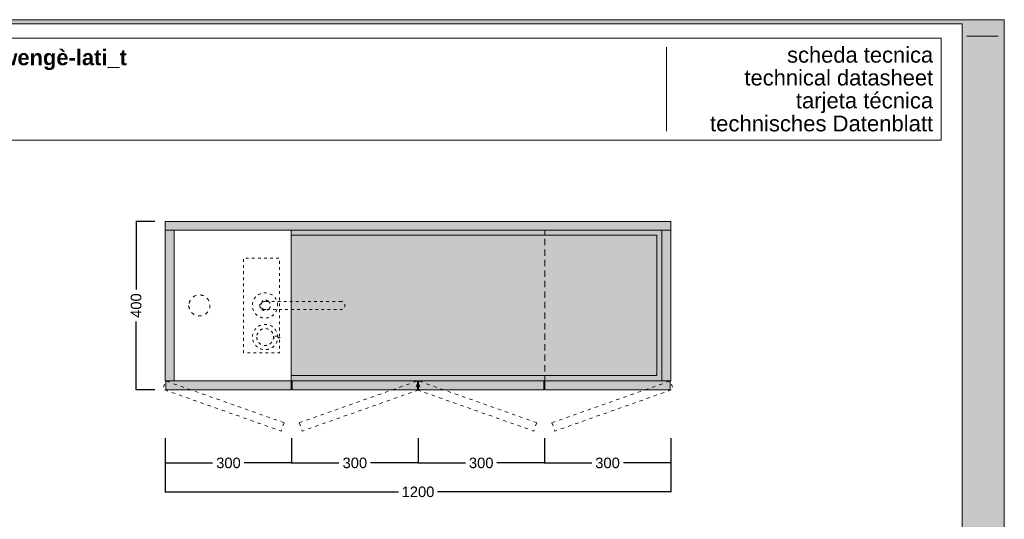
# Model space of a CAD drawing. Header units: millimetres. Extents: x 23321 to 49942, y -33706 to -16645.
# Tile 7 of 27: x 25284 to 27621, y -24883 to -23695. Entities that reach past the tile are written whole.
import ezdxf

# ---------------------------------------------------------------- set-up
doc = ezdxf.new("R2010")
doc.units = ezdxf.units.MM
doc.header["$MEASUREMENT"] = 0
doc.linetypes.add('AStair_dashed', pattern=[1800, 800, -1000])
doc.linetypes.add('Tratteggio', pattern=[25, 15, -10])
doc.layers.add('036-Solai.MVI', color=7, linetype='Continuous')
for name, color, linetype, lineweight in [('036-Solai.MVI_Num_Penna__11', 7, 'Continuous', 9), ('0_Num_Penna__1', 7, 'Continuous', 9), ('0_Num_Penna__91', 255, 'Continuous', 13), ('0_Num_Penna__92', 254, 'Continuous', 13), ('0_Num_Penna__93', 253, 'Continuous', 13), ('1_Num_Penna__21', 7, 'Continuous', 20), ('Quote_nere', 7, 'Continuous', 15), ('SCRITTE_Num_Penna__95', 251, 'Continuous', 13), ('squadratura_schede', 8, 'Continuous', 13), ('Strumenti_Num_Penna__91', 255, 'Continuous', 13), ('Testi_Num_Penna__1', 7, 'Continuous', 9)]:
    doc.layers.add(name, color=color, linetype=linetype, lineweight=lineweight)
doc.layers.add('0_Num_Penna__95', color=7, linetype='Continuous', lineweight=13, true_color=0x616161)
doc.styles.add('GENERATED_STYLE_1', font='swiss.ttf')
doc.styles.add('GENERATED_STYLE_2', font='swissb.ttf')
doc.styles.add('SEACAD_arial_ttf', font='arial.ttf')
doc.styles.get("Standard").update_dxf_attribs({"font": 'txt', "bigfont": 'BIGFONT.SHX'})
doc.dimstyles.get("Standard").update_dxf_attribs({"dimtxt": 0.18, "dimasz": 0.18, "dimexe": 0.18, "dimexo": 0.0625, "dimgap": 0.09, "dimtad": 0, "dimtih": 1, "dimtoh": 1, "dimdec": 4, "dimzin": 0, "dimdsep": 46, "dimtxsty": 'Standard', "dimcen": 0.09, "dimadec": 0, "dimazin": 0, "dimtfac": 1, "dimtdec": 4, "dimtofl": 0, "dimtmove": 0, "dimatfit": 3, "dimfxl": 1, "dimtolj": 1, "dimtzin": 0, "dimarcsym": 0})

# ---------------------------------------------------------------- blocks, each defined once
blk = doc.blocks.new('Solaio_9', base_point=(25556.3, -24287))
at = {"layer": '036-Solai.MVI_Num_Penna__11', "linetype": 'Continuous', "flags": 128}
blk.add_lwpolyline([(25556.3, -24287), (25556.3, -24644.5), (26714.3, -24644.5), (26714.3, -24287)], close=True, dxfattribs=at)
blk = doc.blocks.new('Solaio_10', base_point=(25556.3, -24287))
at = {"layer": '036-Solai.MVI_Num_Penna__11', "linetype": 'Continuous', "flags": 128}
blk.add_lwpolyline([(25556.3, -24287), (25556.3, -24644.5), (26714.3, -24644.5), (26714.3, -24287)], close=True, dxfattribs=at)
blk = doc.blocks.new('*D95')
at = {"layer": 'Defpoints', "color": 0, "ltscale": 0.5}
for p in [(25629.3, -24689.9), (26829.3, -24689.9), (26829.3, -24817.3)]:
    blk.add_point(p, dxfattribs=at)
at = {"layer": 'Quote_nere', "color": 0, "linetype": 'Continuous', "lineweight": -2, "ltscale": 0.5}
for p, q in [((25629.3, -24699.9), (25629.3, -24818.3)), ((26829.3, -24699.9), (26829.3, -24818.3))]:
    blk.add_line(p, q, dxfattribs=at)
at = {"layer": 'Quote_nere', "color": 0, "lineweight": -2, "ltscale": 0.5}
for p, q in [((25629.3, -24817.3), (26183.2, -24817.3)), ((26829.3, -24817.3), (26275.4, -24817.3))]:
    blk.add_line(p, q, dxfattribs=at)
at = {"layer": 'Quote_nere', "color": 0, "ltscale": 0.5, "insert": (26229.3, -24817.3), "char_height": 25, "attachment_point": 5, "style": 'SEACAD_arial_ttf'}
blk.add_mtext('\\A1;1200', dxfattribs=at)
blk = doc.blocks.new('_None')
blk = doc.blocks.new('*D96')
at = {"layer": 'Defpoints', "color": 0, "ltscale": 0.5}
for p in [(25629.3, -24679.9), (25929.3, -24679.9), (25929.3, -24748.6)]:
    blk.add_point(p, dxfattribs=at)
at = {"layer": 'Quote_nere', "color": 0, "linetype": 'Continuous', "lineweight": -2, "ltscale": 0.5}
for p, q in [((25629.3, -24689.9), (25629.3, -24749.6)), ((25929.3, -24689.9), (25929.3, -24749.6))]:
    blk.add_line(p, q, dxfattribs=at)
at = {"layer": 'Quote_nere', "color": 0, "lineweight": -2, "ltscale": 0.5}
for p, q in [((25629.3, -24748.6), (25741.7, -24748.6)), ((25929.3, -24748.6), (25816.8, -24748.6))]:
    blk.add_line(p, q, dxfattribs=at)
at = {"layer": 'Quote_nere', "color": 0, "ltscale": 0.5, "insert": (25779.3, -24748.6), "char_height": 25, "attachment_point": 5, "style": 'SEACAD_arial_ttf'}
blk.add_mtext('\\A1;300', dxfattribs=at)
blk = doc.blocks.new('*D97')
at = {"layer": 'Defpoints', "color": 0, "ltscale": 0.5}
for p in [(25929.3, -24679.9), (26229.3, -24679.9), (26229.3, -24748.6)]:
    blk.add_point(p, dxfattribs=at)
at = {"layer": 'Quote_nere', "color": 0, "linetype": 'Continuous', "lineweight": -2, "ltscale": 0.5}
for p, q in [((25929.3, -24689.9), (25929.3, -24749.6)), ((26229.3, -24689.9), (26229.3, -24749.6))]:
    blk.add_line(p, q, dxfattribs=at)
at = {"layer": 'Quote_nere', "color": 0, "lineweight": -2, "ltscale": 0.5}
for p, q in [((25929.3, -24748.6), (26041.7, -24748.6)), ((26229.3, -24748.6), (26116.8, -24748.6))]:
    blk.add_line(p, q, dxfattribs=at)
at = {"layer": 'Quote_nere', "color": 0, "ltscale": 0.5, "insert": (26079.3, -24748.6), "char_height": 25, "attachment_point": 5, "style": 'SEACAD_arial_ttf'}
blk.add_mtext('\\A1;300', dxfattribs=at)
blk = doc.blocks.new('*D98')
at = {"layer": 'Defpoints', "color": 0, "ltscale": 0.5}
for p in [(26229.3, -24679.9), (26529.3, -24679.9), (26529.3, -24748.6)]:
    blk.add_point(p, dxfattribs=at)
at = {"layer": 'Quote_nere', "color": 0, "linetype": 'Continuous', "lineweight": -2, "ltscale": 0.5}
for p, q in [((26229.3, -24689.9), (26229.3, -24749.6)), ((26529.3, -24689.9), (26529.3, -24749.6))]:
    blk.add_line(p, q, dxfattribs=at)
at = {"layer": 'Quote_nere', "color": 0, "lineweight": -2, "ltscale": 0.5}
for p, q in [((26229.3, -24748.6), (26341.7, -24748.6)), ((26529.3, -24748.6), (26416.8, -24748.6))]:
    blk.add_line(p, q, dxfattribs=at)
at = {"layer": 'Quote_nere', "color": 0, "ltscale": 0.5, "insert": (26379.3, -24748.6), "char_height": 25, "attachment_point": 5, "style": 'SEACAD_arial_ttf'}
blk.add_mtext('\\A1;300', dxfattribs=at)
blk = doc.blocks.new('*D99')
at = {"layer": 'Defpoints', "color": 0, "ltscale": 0.5}
for p in [(26529.3, -24679.9), (26829.3, -24679.9), (26829.3, -24748.6)]:
    blk.add_point(p, dxfattribs=at)
at = {"layer": 'Quote_nere', "color": 0, "linetype": 'Continuous', "lineweight": -2, "ltscale": 0.5}
for p, q in [((26529.3, -24689.9), (26529.3, -24749.6)), ((26829.3, -24689.9), (26829.3, -24749.6))]:
    blk.add_line(p, q, dxfattribs=at)
at = {"layer": 'Quote_nere', "color": 0, "lineweight": -2, "ltscale": 0.5}
for p, q in [((26529.3, -24748.6), (26641.7, -24748.6)), ((26829.3, -24748.6), (26716.8, -24748.6))]:
    blk.add_line(p, q, dxfattribs=at)
at = {"layer": 'Quote_nere', "color": 0, "ltscale": 0.5, "insert": (26679.3, -24748.6), "char_height": 25, "attachment_point": 5, "style": 'SEACAD_arial_ttf'}
blk.add_mtext('\\A1;300', dxfattribs=at)
blk = doc.blocks.new('*D125')
at = {"layer": 'Defpoints', "color": 0, "ltscale": 0.5}
for p in [(25614.5, -24174.7), (25560.1, -24574.7), (25614.5, -24574.7)]:
    blk.add_point(p, dxfattribs=at)
at = {"layer": 'Quote_nere', "color": 0, "linetype": 'Continuous', "lineweight": -2, "ltscale": 0.5}
for p, q in [((25604.5, -24174.7), (25559.1, -24174.7)), ((25604.5, -24574.7), (25559.1, -24574.7))]:
    blk.add_line(p, q, dxfattribs=at)
at = {"layer": 'Quote_nere', "color": 0, "lineweight": -2, "ltscale": 0.5}
for p, q in [((25560.1, -24174.7), (25560.1, -24336.6)), ((25560.1, -24574.7), (25560.1, -24412.7))]:
    blk.add_line(p, q, dxfattribs=at)
at = {"layer": 'Quote_nere', "color": 0, "ltscale": 0.5, "insert": (25560.1, -24374.7), "char_height": 25, "attachment_point": 5, "rotation": 90, "style": 'SEACAD_arial_ttf'}
blk.add_mtext('\\A1;400', dxfattribs=at)

msp = doc.modelspace()

# ---------------------------------------------------------------- hatches: boundary and pattern name
at = {"layer": '0_Num_Penna__91', "linetype": 'Continuous'}
msp.add_hatch(color=256, dxfattribs=at).paths.add_polyline_path([(26808.267, -24195.666), (25928.267, -24195.666), (25928.267, -24207.666), (26796.267, -24207.666), (26796.267, -24541.166), (25928.267, -24541.166), (25928.267, -24553.166), (26808.267, -24553.166)])
at = {"layer": '0_Num_Penna__92', "linetype": 'Continuous'}
msp.add_hatch(color=256, dxfattribs=at).paths.add_polyline_path([(25928.267, -24207.666), (25928.267, -24541.166), (26796.267, -24541.166), (26796.267, -24207.666)])
at = {"layer": '0_Num_Penna__93', "linetype": 'Continuous', "lineweight": 0}
for points in [[(25629.267, -24174.666), (25629.267, -24195.666), (26829.267, -24195.666), (26829.267, -24174.666)], [(25629.267, -24195.666), (25629.267, -24553.166), (25650.267, -24553.166), (25650.267, -24195.666)], [(26829.267, -24195.666), (26808.267, -24195.666), (26808.267, -24553.166), (26829.267, -24553.166)], [(25928.267, -24553.666), (25630.267, -24553.666), (25630.267, -24574.666), (25928.267, -24574.666)], [(26228.267, -24553.666), (25930.267, -24553.666), (25930.267, -24574.666), (26228.267, -24574.666)], [(26528.267, -24553.666), (26230.267, -24553.666), (26230.267, -24574.666), (26528.267, -24574.666)], [(26828.267, -24553.666), (26530.267, -24553.666), (26530.267, -24574.666), (26828.267, -24574.666)]]:
    msp.add_hatch(color=256, dxfattribs=at).paths.add_polyline_path(points)
at = {"layer": 'squadratura_schede', "linetype": 'Continuous', "ltscale": 0.01}
h = msp.add_hatch(color=256, dxfattribs=at)
h.paths.add_polyline_path([(23321.25, -26655.437), (27621.25, -26655.437), (27621.25, -23695.435), (23321.25, -23695.435)])
h.paths.add_polyline_path([(27521.292, -23705.554), (27521.292, -26645.318), (23421.269, -26645.318), (23421.269, -23705.554)], flags=16)

# ---------------------------------------------------------------- linework, layer by layer
at = {"layer": '0_Num_Penna__1', "linetype": 'Continuous', "flags": 128}
for points in [[(25629.267, -24174.666), (25629.267, -24195.666), (26829.267, -24195.666), (26829.267, -24174.666)], [(25629.267, -24195.666), (25629.267, -24553.166), (25650.267, -24553.166), (25650.267, -24195.666)], [(25650.267, -24553.166), (25928.267, -24553.166), (25928.267, -24195.666), (25650.267, -24195.666)], [(26808.267, -24195.666), (25928.267, -24195.666), (25928.267, -24207.666), (26796.267, -24207.666), (26796.267, -24541.166), (25928.267, -24541.166), (25928.267, -24553.166), (26808.267, -24553.166)], [(25928.267, -24207.666), (25928.267, -24541.166), (26796.267, -24541.166), (26796.267, -24207.666)], [(26829.267, -24195.666), (26808.267, -24195.666), (26808.267, -24553.166), (26829.267, -24553.166)], [(25928.267, -24553.666), (25630.267, -24553.666), (25630.267, -24574.666), (25928.267, -24574.666)], [(26228.267, -24553.666), (25930.267, -24553.666), (25930.267, -24574.666), (26228.267, -24574.666)], [(26528.267, -24553.666), (26230.267, -24553.666), (26230.267, -24574.666), (26528.267, -24574.666)], [(26828.267, -24553.666), (26530.267, -24553.666), (26530.267, -24574.666), (26828.267, -24574.666)]]:
    msp.add_lwpolyline(points, close=True, dxfattribs=at)
at = {"layer": '0_Num_Penna__1', "linetype": 'Tratteggio', "flags": 128}
msp.add_lwpolyline([(26808.267, -24553.166), (26530.267, -24553.166), (26530.267, -24195.666), (26808.267, -24195.666)], close=True, dxfattribs=at)
at = {"layer": '0_Num_Penna__1', "color": 251, "linetype": 'AStair_dashed', "ltscale": 0.008, "flags": 128}
msp.add_lwpolyline([(25815.279, -24486.916), (25815.279, -24261.916), (25900.279, -24261.916), (25900.279, -24486.916)], close=True, dxfattribs=at)
at = {"layer": '0_Num_Penna__1', "color": 251, "linetype": 'AStair_dashed', "ltscale": 0.01, "flags": 128}
msp.add_lwpolyline([(25685.267, -24374.416, 1), (25735.267, -24374.416, 1)], format="xyb", close=True, dxfattribs=at)
at = {"layer": '0_Num_Penna__1', "color": 251, "linetype": 'AStair_dashed', "ltscale": 0.008, "flags": 128}
for points in [[(25896.044, -24374.416, 1), (25836.044, -24374.416, 1)], [(25853.828, -24374.416, 0.22879717), (25858.555, -24384.205), (25874.101, -24384.205, 0.22879717), (25878.828, -24374.416, 0.22879717), (25874.101, -24364.627), (25858.555, -24364.627, 0.22879717)], [(26046.676, -24364.627), (25866.044, -24364.627, 1), (25866.044, -24384.205), (26046.676, -24384.205, 0.92329882)], [(25874.101, -24364.627, 0.34873428), (25858.555, -24364.627)], [(25858.555, -24384.205, 0.34873428), (25874.101, -24384.205)], [(25896.328, -24449.416, 1), (25836.328, -24449.416, 1)], [(25846.328, -24449.416, 1), (25886.328, -24449.416, 1)], [(25886.228, -24447.416, -0.02504709), (25886.328, -24449.416, -0.02504709), (25886.228, -24451.416), (25901.328, -24451.416), (25901.328, -24447.416)]]:
    msp.add_lwpolyline(points, format="xyb", close=True, dxfattribs=at)
at = {"layer": '0_Num_Penna__95', "linetype": 'AStair_dashed', "ltscale": 0.01, "flags": 128}
for points in [[(25911.216, -24653.02), (25630.267, -24553.666), (25623.265, -24573.465), (25904.215, -24672.818)], [(25947.317, -24653.02), (26228.267, -24553.666), (26235.268, -24573.465), (25954.318, -24672.818)], [(26511.216, -24653.02), (26230.267, -24553.666), (26223.265, -24573.465), (26504.215, -24672.818)], [(26547.317, -24653.02), (26828.267, -24553.666), (26835.268, -24573.465), (26554.318, -24672.818)]]:
    msp.add_lwpolyline(points, close=True, dxfattribs=at)
at = {"layer": '1_Num_Penna__21', "linetype": 'Continuous', "flags": 128}
msp.add_lwpolyline([(23466.55, -23981.687), (27471.311, -23981.687), (27471.311, -23739.034), (23466.55, -23739.034)], close=True, dxfattribs=at)
at = {"layer": 'SCRITTE_Num_Penna__95', "linetype": 'Continuous'}
msp.add_line((26818.93, -23760.36), (26818.93, -23960.36), dxfattribs=at)
at = {"layer": 'squadratura_schede', "linetype": 'Continuous', "ltscale": 0.01, "flags": 128}
for points in [[(23321.25, -26655.437), (27621.25, -26655.437), (27621.25, -23695.435), (23321.25, -23695.435)], [(27521.292, -23705.554), (27521.292, -26645.318), (23421.269, -26645.318), (23421.269, -23705.554)]]:
    msp.add_lwpolyline(points, close=True, dxfattribs=at)
at = {"layer": 'Strumenti_Num_Penna__91', "linetype": 'Continuous'}
msp.add_line((27531.928, -23734.608), (27606.928, -23734.608), dxfattribs=at)

# ---------------------------------------------------------------- block references
at = {"layer": '036-Solai.MVI', "linetype": 'Continuous'}
for name in ['Solaio_9', 'Solaio_10']:
    msp.add_blockref(name, (25650.267, -24195.666), dxfattribs=at)

# ---------------------------------------------------------------- texts
at = {"layer": 'Testi_Num_Penna__1', "linetype": 'Continuous', "insert": (24699.969, -23815.097), "char_height": 37.20001, "attachment_point": 7, "style": 'GENERATED_STYLE_2'}
msp.add_mtext('corian® / hemlock_t / wengè-lati_t}', dxfattribs=at)
at = {"layer": 'Testi_Num_Penna__1', "linetype": 'Continuous', "insert": (27452.329, -23760.328), "char_height": 37.21728, "attachment_point": 3, "line_spacing_factor": 0.873194, "style": 'GENERATED_STYLE_1'}
msp.add_mtext('\\A1;{\\fSwis721 BT|b0|i0|c0|p34;scheda tecnica\\P\\C251;technical datasheet\\P\\H1.007131x;tarjeta técnica\\P\\fSwis721 BT|b0|i0|c0|p34;technisches Datenblatt}', dxfattribs=at)

# ---------------------------------------------------------------- dimensions: what is measured, and where the dimension line sits
at = {"layer": 'Quote_nere', "ltscale": 0.5}
dim = msp.add_linear_dim(base=(25560.079, -24574.666), p1=(25614.491, -24174.666), p2=(25614.491, -24574.666), angle=90, dimstyle='Standard', override={"dimtxt": 25, "dimasz": 18, "dimexe": 1, "dimexo": 10, "dimgap": 10, "dimjust": 1, "dimtoh": 0, "dimdec": 2, "dimzin": 8, "dimtxsty": 'SEACAD_arial_ttf', "dimblk1": 'None', "dimblk2": 'None', "dimsah": 1}, dxfattribs=at)
dim.commit()
dim.dimension.update_dxf_attribs({"geometry": '*D125', "text_midpoint": (25560.079, -24374.666), "dimtype": 160, "text_rotation": 90})
for base, p1, p2, picture, middle in [((25929.267, -24748.578), (25629.267, -24679.89), (25929.267, -24679.89), '*D96', (25779.267, -24748.578)), ((26229.267, -24748.578), (25929.267, -24679.89), (26229.267, -24679.89), '*D97', (26079.267, -24748.578)), ((26529.267, -24748.578), (26229.267, -24679.89), (26529.267, -24679.89), '*D98', (26379.267, -24748.578)), ((26829.267, -24748.578), (26529.267, -24679.89), (26829.267, -24679.89), '*D99', (26679.267, -24748.578)), ((26829.267, -24817.266), (25629.267, -24689.89), (26829.267, -24689.89), '*D95', (26229.267, -24817.266))]:
    dim = msp.add_linear_dim(base=base, p1=p1, p2=p2, dimstyle='Standard', override={"dimtxt": 25, "dimasz": 18, "dimexe": 1, "dimexo": 10, "dimgap": 10, "dimjust": 1, "dimtoh": 0, "dimdec": 2, "dimzin": 8, "dimtxsty": 'SEACAD_arial_ttf', "dimblk1": 'None', "dimblk2": 'None', "dimsah": 1}, dxfattribs=at)
    dim.commit()
    dim.dimension.update_dxf_attribs({"geometry": picture, "text_midpoint": middle, "dimtype": 160})

doc.saveas('drawing.dxf')
